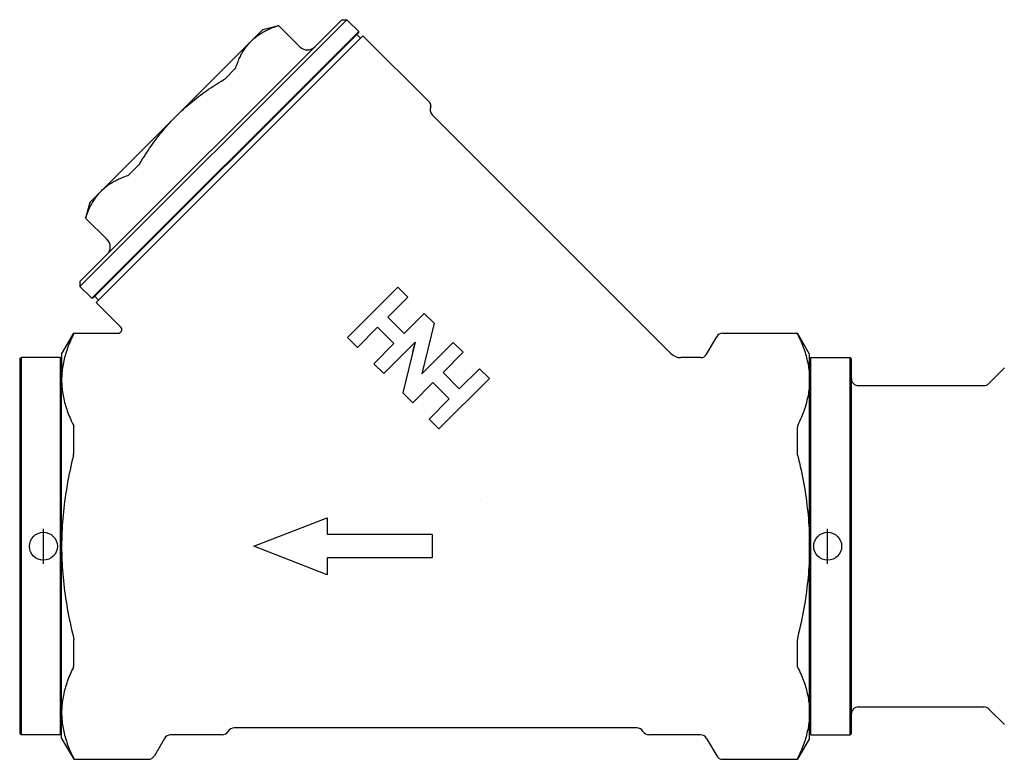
# Model space of a CAD drawing. Header units: millimetres. Extents: x 66 to 3753, y -9 to 348.
# Tile 2 of 4: x 248 to 389, y 144 to 249. Entities that reach past the tile are written whole.
import ezdxf

# ---------------------------------------------------------------- set-up
doc = ezdxf.new("R2010")
doc.units = ezdxf.units.MM
doc.layers.add('DETAIL', color=2, linetype='Continuous')
doc.layers.add('ORIGIN', color=6, linetype='Continuous')

msp = doc.modelspace()

# ---------------------------------------------------------------- linework, layer by layer
at = {"layer": 'DETAIL'}
for p, q in [((294.64, 249.4), (256.46, 211.22)), ((293.93, 249.4), (256.46, 211.92)), ((293.93, 249.4), (294.64, 249.4)), ((296.34, 247.7), (294.64, 249.4)), ((282.62, 247.99), (280.96, 246.33)), ((282.62, 247.99), (284.85, 248.58)), ((284.83, 248.56), (284.85, 248.58)), ((287.92, 245.51), (284.85, 248.58)), ((296.34, 247.7), (258.16, 209.52)), ((296.34, 247.56), (258.3, 209.52)), ((258.76, 208.92), (296.94, 247.1)), ((296.59, 246.75), (296.06, 247.28)), ((296.34, 247.56), (296.34, 247.7)), ((296.94, 247.1), (306.55, 237.5)), ((280.96, 246.33), (270.25, 235.61)), ((278.67, 242.4), (277.22, 240.95)), ((270.25, 235.61), (259.53, 224.9)), ((306.84, 235.79), (341.02, 201.6)), ((264.91, 228.64), (263.46, 227.19)), ((259.53, 224.9), (257.87, 223.24)), ((257.87, 223.24), (257.27, 221.01)), ((257.27, 221.01), (257.3, 221.03)), ((260.35, 217.93), (257.27, 221.01)), ((256.46, 211.92), (256.46, 211.22)), ((258.16, 209.52), (256.46, 211.22)), ((294.75, 203.9), (301.96, 211.11)), ((301.96, 211.11), (303.37, 209.69)), ((258.3, 209.52), (258.16, 209.52)), ((259.11, 209.27), (258.58, 209.8)), ((258.76, 208.92), (262.3, 205.37)), ((300.49, 206.81), (303.37, 209.69)), ((302.83, 204.47), (305.71, 207.36)), ((305.71, 207.36), (307.12, 205.94)), ((300.49, 206.81), (302.83, 204.47)), ((307.12, 205.94), (305.39, 198.71)), ((253.84, 201.52), (255.57, 204.52)), ((255.57, 204.45), (255.57, 204.52)), ((255.57, 204.52), (261.95, 204.52)), ((296.17, 202.49), (299.05, 205.37)), ((299.05, 205.37), (301.38, 203.03)), ((348.44, 204.52), (359.11, 204.52)), ((359.11, 204.52), (359.11, 204.45)), ((360.84, 201.52), (359.11, 204.52)), ((294.75, 203.9), (296.17, 202.49)), ((298.5, 200.15), (301.38, 203.03)), ((299.92, 198.74), (304.4, 203.22)), ((304.4, 203.22), (302.67, 195.98)), ((304.39, 203.21), (304.06, 201.8)), ((305.39, 198.71), (309.87, 203.19)), ((309.87, 203.19), (311.29, 201.78)), ((346.13, 201.52), (347.57, 204.02)), ((253.84, 201.52), (253.84, 197.83)), ((308.41, 198.89), (311.29, 201.78)), ((360.84, 197.83), (360.84, 201.52)), ((247.84, 200.82), (248.04, 201.02)), ((247.84, 200.82), (247.84, 147.22)), ((248.04, 201.02), (248.04, 147.02)), ((253.64, 201.02), (248.04, 201.02)), ((253.64, 201.02), (253.64, 147.02)), ((253.84, 200.82), (253.64, 201.02)), ((298.5, 200.15), (299.92, 198.74)), ((305.73, 200.13), (305.4, 198.72)), ((345.26, 201.02), (342.44, 201.02)), ((360.84, 200.82), (361.04, 201.02)), ((361.04, 147.02), (361.04, 201.02)), ((361.04, 201.02), (366.64, 201.02)), ((366.64, 147.02), (366.64, 201.02)), ((366.84, 200.82), (366.64, 201.02)), ((366.84, 147.22), (366.84, 200.82)), ((308.41, 198.89), (310.74, 196.56)), ((310.74, 196.56), (313.63, 199.44)), ((313.63, 199.44), (315.04, 198.03)), ((386.48, 197.31), (388.72, 199.54)), ((253.84, 174.02), (253.84, 197.83)), ((304.08, 194.57), (306.96, 197.45)), ((306.96, 197.45), (309.3, 195.12)), ((307.83, 190.82), (315.04, 198.03)), ((360.84, 174.02), (360.84, 197.83)), ((280.16, 196.71), (280.16, 196.71)), ((302.67, 195.98), (304.08, 194.57)), ((367.84, 197.02), (385.78, 197.02)), ((306.42, 192.23), (309.3, 195.12)), ((306.42, 192.23), (307.83, 190.82)), ((255.57, 187.42), (255.57, 191.05)), ((359.11, 187.42), (359.11, 191.05)), ((313.78, 180.5), (313.78, 180.5)), ((281.34, 174.02), (291.84, 178.09)), ((291.84, 178.09), (291.84, 175.7)), ((306.84, 175.7), (291.84, 175.7)), ((306.84, 175.7), (306.84, 172.34)), ((253.84, 150.2), (253.84, 174.02)), ((291.84, 169.94), (281.34, 174.02)), ((360.84, 150.2), (360.84, 174.02)), ((306.84, 172.34), (291.84, 172.34)), ((291.84, 172.34), (291.84, 169.94)), ((255.57, 156.99), (255.57, 160.62)), ((359.11, 156.99), (359.11, 160.62)), ((367.84, 151.02), (385.78, 151.02)), ((253.84, 146.52), (253.84, 150.2)), ((360.84, 146.52), (360.84, 150.2)), ((386.48, 150.72), (388.72, 148.49)), ((336.14, 148.02), (278.54, 148.02)), ((247.84, 147.22), (248.04, 147.02)), ((253.64, 147.02), (248.04, 147.02)), ((253.84, 147.22), (253.64, 147.02)), ((253.84, 146.52), (255.57, 143.52)), ((268.55, 146.52), (267.11, 144.02)), ((276.81, 147.02), (269.42, 147.02)), ((345.26, 147.02), (337.87, 147.02)), ((346.13, 146.52), (347.57, 144.02)), ((360.84, 146.52), (359.11, 143.52)), ((360.84, 147.22), (361.04, 147.02)), ((361.04, 147.02), (366.64, 147.02)), ((366.84, 147.22), (366.64, 147.02)), ((255.57, 143.52), (255.57, 143.59)), ((255.57, 143.52), (266.24, 143.52)), ((348.44, 143.52), (359.11, 143.52)), ((359.11, 143.59), (359.11, 143.52))]:
    msp.add_line(p, q, dxfattribs=at)
at = {"layer": 'DETAIL', "flags": 128}
for points in [[(280.96, 246.33), (281.09, 246.45), (281.22, 246.57), (281.35, 246.69), (281.48, 246.8), (281.62, 246.91), (281.76, 247.02), (281.9, 247.13), (282.04, 247.23), (282.19, 247.33), (282.34, 247.42), (282.5, 247.52), (282.65, 247.61), (282.81, 247.7), (282.97, 247.79), (283.14, 247.87), (283.31, 247.95), (283.48, 248.03), (283.65, 248.11), (283.83, 248.19), (284.01, 248.26), (284.19, 248.33), (284.38, 248.4), (284.57, 248.47), (284.76, 248.53)], [(284.76, 248.53), (284.76, 248.53), (284.77, 248.54), (284.77, 248.54), (284.78, 248.54), (284.78, 248.54), (284.79, 248.54), (284.79, 248.54), (284.79, 248.55), (284.8, 248.55), (284.8, 248.55), (284.8, 248.55), (284.81, 248.55), (284.81, 248.55), (284.81, 248.55), (284.81, 248.55), (284.82, 248.55), (284.82, 248.55), (284.82, 248.56), (284.82, 248.56), (284.82, 248.56), (284.82, 248.56), (284.83, 248.56), (284.83, 248.56), (284.83, 248.56)], [(278.76, 242.53), (278.82, 242.73), (278.89, 242.92), (278.96, 243.1), (279.03, 243.28), (279.1, 243.47), (279.18, 243.64), (279.26, 243.82), (279.34, 243.99), (279.42, 244.15), (279.5, 244.32), (279.59, 244.48), (279.68, 244.64), (279.77, 244.8), (279.87, 244.95), (279.96, 245.1), (280.06, 245.25), (280.17, 245.39), (280.27, 245.54), (280.38, 245.67), (280.49, 245.81), (280.61, 245.94), (280.72, 246.08), (280.84, 246.2), (280.96, 246.33)], [(278.76, 242.53), (278.76, 242.53), (278.76, 242.52), (278.75, 242.52), (278.75, 242.51), (278.75, 242.51), (278.75, 242.5), (278.74, 242.5), (278.74, 242.49), (278.74, 242.48), (278.73, 242.48), (278.73, 242.47), (278.73, 242.47), (278.72, 242.46), (278.72, 242.46), (278.71, 242.45), (278.71, 242.45), (278.7, 242.44), (278.7, 242.43), (278.69, 242.43), (278.69, 242.42), (278.68, 242.42), (278.68, 242.41), (278.67, 242.41), (278.67, 242.4)], [(277.04, 240.82), (277.05, 240.82), (277.06, 240.83), (277.07, 240.83), (277.08, 240.84), (277.08, 240.84), (277.09, 240.85), (277.1, 240.85), (277.11, 240.86), (277.12, 240.87), (277.12, 240.87), (277.13, 240.88), (277.14, 240.88), (277.15, 240.89), (277.15, 240.89), (277.16, 240.9), (277.17, 240.91), (277.18, 240.91), (277.18, 240.92), (277.19, 240.92), (277.2, 240.93), (277.2, 240.94), (277.21, 240.94), (277.22, 240.95), (277.22, 240.95)], [(270.25, 235.61), (270.5, 235.86), (270.75, 236.1), (271, 236.34), (271.26, 236.58), (271.52, 236.81), (271.78, 237.05), (272.05, 237.27), (272.32, 237.5), (272.59, 237.72), (272.86, 237.95), (273.14, 238.16), (273.42, 238.38), (273.7, 238.59), (273.99, 238.81), (274.28, 239.01), (274.57, 239.22), (274.87, 239.43), (275.17, 239.63), (275.47, 239.83), (275.78, 240.03), (276.09, 240.23), (276.4, 240.43), (276.72, 240.62), (277.04, 240.82)], [(265.04, 228.82), (265.24, 229.14), (265.43, 229.46), (265.63, 229.77), (265.83, 230.08), (266.03, 230.39), (266.23, 230.69), (266.43, 230.99), (266.64, 231.29), (266.84, 231.58), (267.05, 231.87), (267.27, 232.15), (267.48, 232.44), (267.69, 232.72), (267.91, 233), (268.13, 233.27), (268.36, 233.54), (268.58, 233.81), (268.81, 234.08), (269.05, 234.34), (269.28, 234.6), (269.52, 234.86), (269.76, 235.11), (270, 235.36), (270.25, 235.61)], [(265.04, 228.82), (265.04, 228.81), (265.03, 228.8), (265.03, 228.79), (265.02, 228.78), (265.02, 228.77), (265.01, 228.77), (265, 228.76), (265, 228.75), (264.99, 228.74), (264.99, 228.73), (264.98, 228.73), (264.98, 228.72), (264.97, 228.71), (264.96, 228.7), (264.96, 228.7), (264.95, 228.69), (264.95, 228.68), (264.94, 228.68), (264.94, 228.67), (264.93, 228.66), (264.92, 228.66), (264.92, 228.65), (264.91, 228.64), (264.91, 228.64)], [(259.53, 224.9), (259.66, 225.02), (259.78, 225.14), (259.91, 225.25), (260.05, 225.37), (260.18, 225.48), (260.32, 225.59), (260.47, 225.69), (260.61, 225.79), (260.76, 225.89), (260.91, 225.99), (261.06, 226.09), (261.22, 226.18), (261.38, 226.27), (261.54, 226.35), (261.7, 226.44), (261.87, 226.52), (262.04, 226.6), (262.22, 226.68), (262.39, 226.75), (262.57, 226.83), (262.76, 226.9), (262.94, 226.97), (263.13, 227.04), (263.33, 227.1)], [(263.33, 227.1), (263.33, 227.1), (263.34, 227.1), (263.34, 227.11), (263.35, 227.11), (263.35, 227.11), (263.36, 227.11), (263.36, 227.12), (263.37, 227.12), (263.37, 227.12), (263.38, 227.13), (263.39, 227.13), (263.39, 227.13), (263.4, 227.14), (263.4, 227.14), (263.41, 227.15), (263.41, 227.15), (263.42, 227.15), (263.42, 227.16), (263.43, 227.16), (263.44, 227.17), (263.44, 227.17), (263.45, 227.18), (263.45, 227.18), (263.46, 227.19)], [(257.33, 221.1), (257.39, 221.29), (257.46, 221.48), (257.53, 221.67), (257.6, 221.85), (257.67, 222.03), (257.75, 222.21), (257.83, 222.38), (257.9, 222.55), (257.99, 222.72), (258.07, 222.89), (258.16, 223.05), (258.25, 223.21), (258.34, 223.36), (258.43, 223.52), (258.53, 223.67), (258.63, 223.81), (258.73, 223.96), (258.84, 224.1), (258.95, 224.24), (259.06, 224.38), (259.17, 224.51), (259.29, 224.64), (259.41, 224.77), (259.53, 224.9)], [(257.33, 221.1), (257.32, 221.09), (257.32, 221.09), (257.32, 221.09), (257.32, 221.08), (257.32, 221.08), (257.32, 221.07), (257.32, 221.07), (257.31, 221.06), (257.31, 221.06), (257.31, 221.06), (257.31, 221.05), (257.31, 221.05), (257.31, 221.05), (257.31, 221.05), (257.31, 221.04), (257.31, 221.04), (257.3, 221.04), (257.3, 221.04), (257.3, 221.04), (257.3, 221.04), (257.3, 221.03), (257.3, 221.03), (257.3, 221.03), (257.3, 221.03)], [(255.52, 204.31), (255.39, 204.06), (255.27, 203.8), (255.16, 203.55), (255.05, 203.29), (254.94, 203.04), (254.84, 202.79), (254.74, 202.53), (254.65, 202.28), (254.57, 202.03), (254.48, 201.79), (254.41, 201.54), (254.34, 201.29), (254.27, 201.04), (254.21, 200.8), (254.15, 200.55), (254.09, 200.3), (254.05, 200.05), (254, 199.81), (253.97, 199.56), (253.93, 199.31), (253.9, 199.07), (253.88, 198.82), (253.86, 198.57), (253.85, 198.33), (253.84, 198.08), (253.84, 197.83)], [(255.52, 204.31), (255.52, 204.32), (255.53, 204.33), (255.53, 204.34), (255.53, 204.35), (255.54, 204.36), (255.54, 204.37), (255.54, 204.37), (255.55, 204.38), (255.55, 204.39), (255.55, 204.39), (255.56, 204.4), (255.56, 204.41), (255.56, 204.41), (255.56, 204.42), (255.57, 204.42), (255.57, 204.42), (255.57, 204.43), (255.57, 204.43), (255.57, 204.44), (255.57, 204.44), (255.57, 204.44), (255.57, 204.44), (255.57, 204.44), (255.57, 204.45)], [(359.17, 204.31), (359.16, 204.32), (359.16, 204.33), (359.15, 204.34), (359.15, 204.35), (359.14, 204.36), (359.14, 204.37), (359.14, 204.37), (359.13, 204.38), (359.13, 204.39), (359.13, 204.39), (359.13, 204.4), (359.12, 204.41), (359.12, 204.41), (359.12, 204.42), (359.12, 204.42), (359.12, 204.42), (359.11, 204.43), (359.11, 204.43), (359.11, 204.44), (359.11, 204.44), (359.11, 204.44), (359.11, 204.44), (359.11, 204.44), (359.11, 204.45)], [(359.17, 204.31), (359.29, 204.06), (359.41, 203.8), (359.53, 203.55), (359.64, 203.29), (359.74, 203.04), (359.84, 202.79), (359.94, 202.53), (360.03, 202.28), (360.12, 202.03), (360.2, 201.79), (360.28, 201.54), (360.35, 201.29), (360.41, 201.04), (360.48, 200.8), (360.53, 200.55), (360.59, 200.3), (360.64, 200.05), (360.68, 199.81), (360.72, 199.56), (360.75, 199.31), (360.78, 199.07), (360.8, 198.82), (360.82, 198.57), (360.83, 198.33), (360.84, 198.08), (360.84, 197.83)], [(253.84, 197.83), (253.84, 197.59), (253.85, 197.34), (253.86, 197.09), (253.88, 196.85), (253.9, 196.6), (253.93, 196.35), (253.97, 196.11), (254, 195.86), (254.05, 195.61), (254.09, 195.36), (254.15, 195.12), (254.21, 194.87), (254.27, 194.62), (254.34, 194.38), (254.41, 194.13), (254.48, 193.88), (254.57, 193.63), (254.65, 193.38), (254.74, 193.13), (254.84, 192.88), (254.94, 192.63), (255.05, 192.38), (255.16, 192.12), (255.27, 191.87), (255.39, 191.61), (255.52, 191.35)], [(360.84, 197.83), (360.84, 197.59), (360.83, 197.34), (360.82, 197.09), (360.8, 196.85), (360.78, 196.6), (360.75, 196.35), (360.72, 196.11), (360.68, 195.86), (360.64, 195.61), (360.59, 195.36), (360.53, 195.12), (360.48, 194.87), (360.41, 194.62), (360.35, 194.38), (360.27, 194.13), (360.2, 193.88), (360.12, 193.63), (360.03, 193.38), (359.94, 193.13), (359.84, 192.88), (359.74, 192.63), (359.64, 192.38), (359.53, 192.12), (359.41, 191.87), (359.29, 191.61), (359.17, 191.35)], [(255.52, 191.35), (255.52, 191.34), (255.53, 191.33), (255.53, 191.32), (255.53, 191.31), (255.54, 191.3), (255.54, 191.29), (255.54, 191.28), (255.55, 191.27), (255.55, 191.25), (255.55, 191.24), (255.56, 191.23), (255.56, 191.22), (255.56, 191.2), (255.56, 191.19), (255.57, 191.18), (255.57, 191.16), (255.57, 191.15), (255.57, 191.13), (255.57, 191.12), (255.57, 191.11), (255.57, 191.09), (255.57, 191.08), (255.57, 191.06), (255.57, 191.05)], [(359.17, 191.35), (359.16, 191.34), (359.16, 191.33), (359.15, 191.32), (359.15, 191.31), (359.14, 191.3), (359.14, 191.29), (359.14, 191.28), (359.13, 191.27), (359.13, 191.25), (359.13, 191.24), (359.13, 191.23), (359.12, 191.22), (359.12, 191.2), (359.12, 191.19), (359.12, 191.18), (359.12, 191.16), (359.11, 191.15), (359.11, 191.13), (359.11, 191.12), (359.11, 191.11), (359.11, 191.09), (359.11, 191.08), (359.11, 191.06), (359.11, 191.05)], [(255.52, 186.98), (255.52, 187), (255.53, 187.02), (255.53, 187.04), (255.53, 187.06), (255.54, 187.08), (255.54, 187.09), (255.54, 187.11), (255.55, 187.13), (255.55, 187.15), (255.55, 187.17), (255.56, 187.19), (255.56, 187.21), (255.56, 187.23), (255.56, 187.24), (255.57, 187.26), (255.57, 187.28), (255.57, 187.3), (255.57, 187.32), (255.57, 187.33), (255.57, 187.35), (255.57, 187.37), (255.57, 187.38), (255.57, 187.4), (255.57, 187.42)], [(359.17, 186.98), (359.16, 187), (359.16, 187.02), (359.15, 187.04), (359.15, 187.06), (359.14, 187.08), (359.14, 187.09), (359.14, 187.11), (359.13, 187.13), (359.13, 187.15), (359.13, 187.17), (359.13, 187.19), (359.12, 187.21), (359.12, 187.23), (359.12, 187.24), (359.12, 187.26), (359.12, 187.28), (359.11, 187.3), (359.11, 187.32), (359.11, 187.33), (359.11, 187.35), (359.11, 187.37), (359.11, 187.38), (359.11, 187.4), (359.11, 187.42)], [(255.52, 186.98), (255.39, 186.47), (255.27, 185.95), (255.16, 185.44), (255.05, 184.93), (254.94, 184.43), (254.84, 183.92), (254.74, 183.42), (254.65, 182.92), (254.57, 182.42), (254.48, 181.92), (254.41, 181.43), (254.34, 180.93), (254.27, 180.44), (254.21, 179.94), (254.15, 179.45), (254.09, 178.95), (254.05, 178.46), (254, 177.97), (253.97, 177.47), (253.93, 176.98), (253.9, 176.49), (253.88, 175.99), (253.86, 175.5), (253.85, 175), (253.84, 174.51), (253.84, 174.02)], [(359.17, 186.98), (359.29, 186.47), (359.41, 185.95), (359.53, 185.44), (359.64, 184.93), (359.74, 184.43), (359.84, 183.92), (359.94, 183.42), (360.03, 182.92), (360.12, 182.42), (360.2, 181.92), (360.28, 181.43), (360.35, 180.93), (360.41, 180.44), (360.48, 179.94), (360.53, 179.45), (360.59, 178.95), (360.64, 178.46), (360.68, 177.97), (360.72, 177.47), (360.75, 176.98), (360.78, 176.49), (360.8, 175.99), (360.82, 175.5), (360.83, 175), (360.84, 174.51), (360.84, 174.02)], [(253.84, 174.02), (253.84, 173.52), (253.85, 173.03), (253.86, 172.54), (253.88, 172.04), (253.9, 171.55), (253.93, 171.06), (253.97, 170.56), (254, 170.07), (254.05, 169.57), (254.09, 169.08), (254.15, 168.59), (254.21, 168.09), (254.27, 167.6), (254.34, 167.1), (254.41, 166.61), (254.48, 166.11), (254.57, 165.61), (254.65, 165.12), (254.74, 164.62), (254.84, 164.11), (254.94, 163.61), (255.05, 163.1), (255.16, 162.59), (255.27, 162.08), (255.39, 161.57), (255.52, 161.06)], [(360.84, 174.02), (360.84, 173.52), (360.83, 173.03), (360.82, 172.54), (360.8, 172.04), (360.78, 171.55), (360.75, 171.06), (360.72, 170.56), (360.68, 170.07), (360.64, 169.57), (360.59, 169.08), (360.53, 168.59), (360.48, 168.09), (360.41, 167.6), (360.35, 167.1), (360.27, 166.61), (360.2, 166.11), (360.12, 165.61), (360.03, 165.12), (359.94, 164.62), (359.84, 164.11), (359.74, 163.61), (359.64, 163.1), (359.53, 162.59), (359.41, 162.08), (359.29, 161.57), (359.17, 161.06)], [(255.52, 161.06), (255.52, 161.04), (255.53, 161.02), (255.53, 161), (255.53, 160.98), (255.54, 160.96), (255.54, 160.94), (255.54, 160.92), (255.55, 160.9), (255.55, 160.88), (255.55, 160.87), (255.56, 160.85), (255.56, 160.83), (255.56, 160.81), (255.56, 160.79), (255.57, 160.77), (255.57, 160.76), (255.57, 160.74), (255.57, 160.72), (255.57, 160.7), (255.57, 160.69), (255.57, 160.67), (255.57, 160.65), (255.57, 160.63), (255.57, 160.62)], [(359.17, 161.06), (359.16, 161.04), (359.16, 161.02), (359.15, 161), (359.15, 160.98), (359.14, 160.96), (359.14, 160.94), (359.14, 160.92), (359.13, 160.9), (359.13, 160.88), (359.13, 160.87), (359.13, 160.85), (359.12, 160.83), (359.12, 160.81), (359.12, 160.79), (359.12, 160.77), (359.12, 160.76), (359.11, 160.74), (359.11, 160.72), (359.11, 160.7), (359.11, 160.69), (359.11, 160.67), (359.11, 160.65), (359.11, 160.63), (359.11, 160.62)], [(255.52, 156.68), (255.39, 156.43), (255.27, 156.17), (255.16, 155.91), (255.05, 155.66), (254.94, 155.41), (254.84, 155.15), (254.74, 154.9), (254.65, 154.65), (254.57, 154.4), (254.48, 154.15), (254.41, 153.91), (254.34, 153.66), (254.27, 153.41), (254.21, 153.16), (254.15, 152.92), (254.09, 152.67), (254.05, 152.42), (254, 152.18), (253.97, 151.93), (253.93, 151.68), (253.9, 151.44), (253.88, 151.19), (253.86, 150.94), (253.85, 150.7), (253.84, 150.45), (253.84, 150.2)], [(255.52, 156.68), (255.52, 156.69), (255.53, 156.7), (255.53, 156.71), (255.53, 156.72), (255.54, 156.73), (255.54, 156.75), (255.54, 156.76), (255.55, 156.77), (255.55, 156.78), (255.55, 156.79), (255.56, 156.81), (255.56, 156.82), (255.56, 156.83), (255.56, 156.85), (255.57, 156.86), (255.57, 156.87), (255.57, 156.89), (255.57, 156.9), (255.57, 156.92), (255.57, 156.93), (255.57, 156.95), (255.57, 156.96), (255.57, 156.98), (255.57, 156.99)], [(359.17, 156.68), (359.16, 156.69), (359.16, 156.7), (359.15, 156.71), (359.15, 156.72), (359.14, 156.73), (359.14, 156.75), (359.14, 156.76), (359.13, 156.77), (359.13, 156.78), (359.13, 156.79), (359.13, 156.81), (359.12, 156.82), (359.12, 156.83), (359.12, 156.85), (359.12, 156.86), (359.12, 156.87), (359.11, 156.89), (359.11, 156.9), (359.11, 156.92), (359.11, 156.93), (359.11, 156.95), (359.11, 156.96), (359.11, 156.98), (359.11, 156.99)], [(359.17, 156.68), (359.29, 156.43), (359.41, 156.17), (359.53, 155.91), (359.64, 155.66), (359.74, 155.41), (359.84, 155.15), (359.94, 154.9), (360.03, 154.65), (360.12, 154.4), (360.2, 154.15), (360.28, 153.91), (360.35, 153.66), (360.41, 153.41), (360.48, 153.16), (360.53, 152.92), (360.59, 152.67), (360.64, 152.42), (360.68, 152.18), (360.72, 151.93), (360.75, 151.68), (360.78, 151.44), (360.8, 151.19), (360.82, 150.94), (360.83, 150.7), (360.84, 150.45), (360.84, 150.2)], [(253.84, 150.2), (253.84, 149.96), (253.85, 149.71), (253.86, 149.46), (253.88, 149.21), (253.9, 148.97), (253.93, 148.72), (253.97, 148.47), (254, 148.23), (254.05, 147.98), (254.09, 147.73), (254.15, 147.49), (254.21, 147.24), (254.27, 146.99), (254.34, 146.74), (254.41, 146.5), (254.48, 146.25), (254.57, 146), (254.65, 145.75), (254.74, 145.5), (254.84, 145.25), (254.94, 145), (255.05, 144.74), (255.16, 144.49), (255.27, 144.23), (255.39, 143.98), (255.52, 143.72)], [(360.84, 150.2), (360.84, 149.96), (360.83, 149.71), (360.82, 149.46), (360.8, 149.21), (360.78, 148.97), (360.75, 148.72), (360.72, 148.47), (360.68, 148.23), (360.64, 147.98), (360.59, 147.73), (360.53, 147.49), (360.48, 147.24), (360.41, 146.99), (360.35, 146.74), (360.27, 146.5), (360.2, 146.25), (360.12, 146), (360.03, 145.75), (359.94, 145.5), (359.84, 145.25), (359.74, 145), (359.64, 144.74), (359.53, 144.49), (359.41, 144.23), (359.29, 143.98), (359.17, 143.72)], [(255.52, 143.72), (255.52, 143.71), (255.53, 143.7), (255.53, 143.69), (255.53, 143.69), (255.54, 143.68), (255.54, 143.67), (255.54, 143.66), (255.55, 143.66), (255.55, 143.65), (255.55, 143.64), (255.56, 143.64), (255.56, 143.63), (255.56, 143.63), (255.56, 143.62), (255.57, 143.62), (255.57, 143.61), (255.57, 143.61), (255.57, 143.6), (255.57, 143.6), (255.57, 143.6), (255.57, 143.6), (255.57, 143.59), (255.57, 143.59), (255.57, 143.59)], [(359.17, 143.72), (359.16, 143.71), (359.16, 143.7), (359.15, 143.69), (359.15, 143.69), (359.14, 143.68), (359.14, 143.67), (359.14, 143.66), (359.13, 143.66), (359.13, 143.65), (359.13, 143.64), (359.13, 143.64), (359.12, 143.63), (359.12, 143.63), (359.12, 143.62), (359.12, 143.62), (359.12, 143.61), (359.11, 143.61), (359.11, 143.6), (359.11, 143.6), (359.11, 143.6), (359.11, 143.6), (359.11, 143.59), (359.11, 143.59), (359.11, 143.59)]]:
    msp.add_lwpolyline(points, dxfattribs=at)
at = {"layer": 'DETAIL'}
for centre, radius, start, end in [((288.99, 246.57), 1.5, 225, 315), ((306.19, 237.14), 0.5, 334.4712, 45), ((307.55, 236.5), 1, 154.4712, 225), ((259.29, 216.87), 1.5, 315, 45), ((261.95, 205.02), 0.5, 269.999, 45.001), ((348.44, 203.52), 1, 90, 150), ((342.44, 203.02), 2, 224.9999, 270.0001), ((345.26, 202.02), 1, 270, 330), ((367.84, 198.02), 1, 180.0015, 270.0034), ((385.78, 198.02), 1, 270.0014, 315.0093), ((367.84, 150.02), 1, 89.9966, 179.9985), ((385.78, 150.02), 1, 44.9907, 89.9986), ((278.54, 147.02), 1, 90, 150), ((336.14, 147.02), 1, 30, 90), ((269.42, 146.02), 1, 90, 150), ((276.81, 148.02), 1, 270, 330), ((337.87, 148.02), 1, 210, 270), ((345.26, 146.02), 1, 30, 90), ((266.24, 144.52), 1, 270, 330.0004), ((348.44, 144.52), 1, 210, 270)]:
    msp.add_arc(centre, radius, start, end, dxfattribs=at)
at = {"layer": 'ORIGIN'}
for p, q in [((251.24, 171.52), (251.24, 176.52)), ((363.44, 171.52), (363.44, 176.52))]:
    msp.add_line(p, q, dxfattribs=at)
for centre in [(251.24, 174.02), (363.44, 174.02)]:
    msp.add_circle(centre, 2, dxfattribs=at)

doc.saveas('drawing.dxf')
